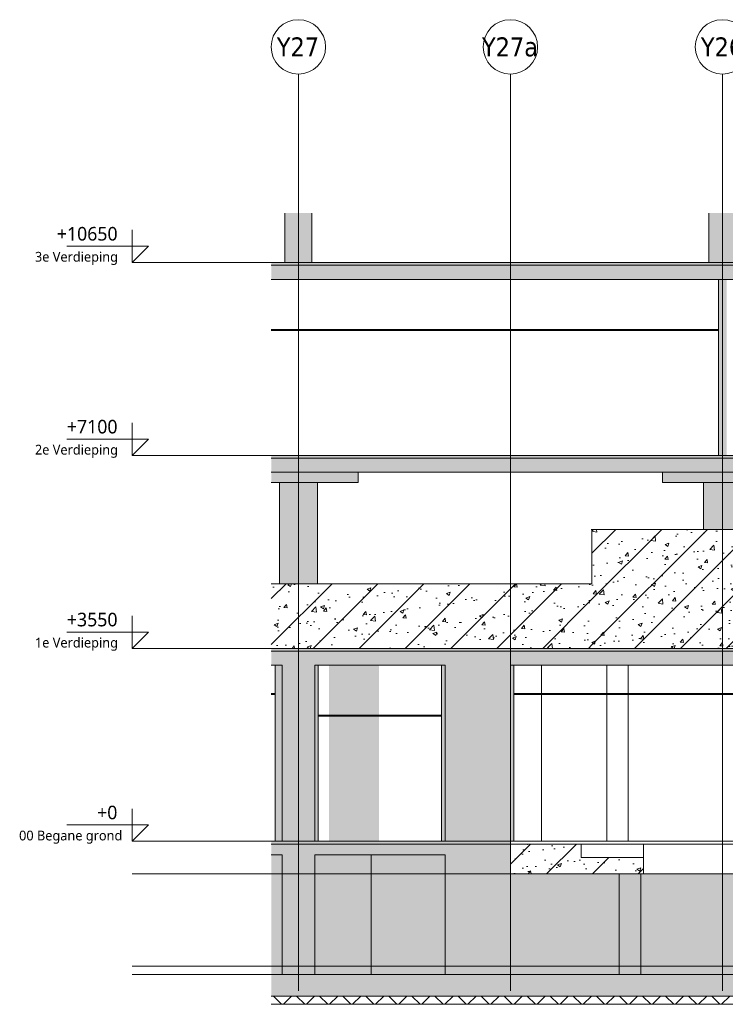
# Model space of a CAD drawing. Header units: millimetres. Extents: x -70313 to 24281, y -6031 to 15879.
# Tile 4 of 9: x -30140 to -17162, y -3000 to 15119. Entities that reach past the tile are written whole.
import ezdxf

# ---------------------------------------------------------------- set-up
doc = ezdxf.new("R2010")
doc.units = ezdxf.units.MM
for name, color, linetype, lineweight in [('A--L$01A__Algemeen', 2, 'Continuous', 18), ('A--L90__Terrein', 7, 'Continuous', 9), ('A--T$01A__Algemeen', 1, 'Continuous', 9), ('AA$1A---_ARCEER', 1, 'Continuous', 18), ('AL$7A---_STRAMIEN', 8, 'Continuous', 9), ('AL22----_BINNENWAND', 7, 'Continuous', 9), ('AL23----_VLOEREN', 2, 'Continuous', 9), ('AL28----_KOLOMKOP_BETONBAND', 2, 'Continuous', 9), ('AL28----_KONSTRUKTIES', 4, 'Continuous', 9), ('AL35----_PLAFONDS', 16, 'Continuous', 9)]:
    doc.layers.add(name, color=color, linetype=linetype, lineweight=lineweight)
doc.styles.add('Tahoma', font='tahoma.ttf', dxfattribs={"height": 350})
doc.styles.add('Trebuchet MS', font='trebuc.ttf', dxfattribs={"height": 250})
doc.styles.add('Trebuchet MS_1', font='trebuc.ttf', dxfattribs={"height": 180})
pattern_1 = [(50, (-33579.6, 6529.6), (728.737, -63.756), [76.2, -838.2]), (355, (-33579.6, 6529.6), (-140.97, 764.228), [60.96, -670.56]), (100.451, (-33518.85, 6524.3), (587.77, 700.467), [64.76, -712.36]), (46.184, (-33579.6, 6732.8), (1084.316, -168.17), [114.3, -1257.3]), (96.636, (-33489.2, 6718.8), (949.61, 989.71), [97.14, -1068.54]), (351.184, (-33579.6, 6732.8), (949.62, 989.7), [91.44, -1005.84]), (21, (-33478, 6682), (606.458, -409.06), [76.2, -838.2]), (326, (-33478, 6682), (247.21, 736.753), [60.96, -670.56]), (71.451, (-33427.44, 6647.9), (853.67, 327.685), [64.76, -712.36]), (37.5, (-33579.58, 6529.6), (12.3547, 338.22), [3.353, -659.079, 3.353, -677.367, -673.1]), (37.5, (-33579.58, 6529.6), (12.3547, 338.22), [-1343.152, 3.353, -669.747]), (7.5, (-33579.6, 6529.6), (267.279, 400.722), [3.353, -384.759, 3.353, -643.839, -256.54]), (7.5, (-33579.6, 6529.6), (267.279, 400.722), [-1035.304, 3.353, -253.187]), (327.5, (-33806.15, 6529.6), (542.3633, -22.9153), [3.353, -250.647, 3.353, -789.127, -1051.56]), (327.5, (-33806.15, 6529.6), (542.3633, -22.9153), [-1046.48, 3.353, -1048.207]), (317.5, (-33907.75, 6529.6), (592.517, 101.707), [3.353, -326.847, 3.353, -522.935, -746.76]), (317.5, (-33907.75, 6529.6), (592.517, 101.707), [-856.488, 3.353, -743.407]), (45, (-33579.6, 6529.6), (422.072, -422.072), [])]
pattern_2 = [(90, (-33579.58, 6529.6), (-180, 7e-13), []), (180, (-33579.58, 6529.6), (-7e-13, -180), [])]

# ---------------------------------------------------------------- blocks, each defined once
blk = doc.blocks.new('22_LUMC_bunker_type 7 - 22_bunker_type 7-1937058-NuGe 47')
at = {"layer": 'AA$1A---_ARCEER'}
h = blk.add_hatch(color=256, dxfattribs=at)
h.paths.add_polyline_path([(-36880.260618, -2450), (-35680.260618, -2450), (-35680.260618, -250), (-36880.260618, -250)], flags=0)
h.paths.add_polyline_path([(-39880.260618, -2450), (-39280.260618, -2450), (-39280.260618, -250), (-39880.260618, -250)], flags=0)
h.paths.add_polyline_path([(-27130.260618, -2450), (-27130.260618, -250), (-28480.260618, -250), (-28480.260618, -2450), (-27629.570754, -2450)], flags=0)
at = {"layer": 'AL22----_BINNENWAND'}
for points in [[(-39880.260618, -2450), (-39880.260618, -250), (-40078.67582, -250), (-40078.67582, -2450)], [(-38240.260618, -2450), (-38240.260618, -250), (-39280.260618, -250), (-39280.260618, -2450)]]:
    blk.add_hatch(color=256, dxfattribs=at).paths.add_polyline_path(points, flags=0)
h = blk.add_hatch(color=256, dxfattribs=at)
h.paths.add_polyline_path([(-34480.260618, -2450), (-34480.260618, -600), (-35680.260618, -600), (-35680.260618, -2450)], flags=0)
h.paths.add_polyline_path([(-38240.260618, -2450), (-36880.260618, -2450), (-36880.260618, -250), (-38240.260618, -250), (-38240.260618, -600)], flags=0)
h = blk.add_hatch(color=256, dxfattribs=at)
h.paths.add_polyline_path([(-33230.260618, -2450), (-31280.260618, -2450), (-31280.260618, -600), (-33280.260618, -600), (-33280.260618, -2450)], flags=0)
h.paths.add_polyline_path([(-28480.260618, -2450), (-28480.260618, -600), (-30880.260618, -600), (-30880.260618, -2450)], flags=0)
h.paths.add_polyline_path([(-33680.260618, -2450), (-33680.260618, -600), (-34480.260618, -600), (-34480.260618, -2450), (-34380.260618, -2450)], flags=0)
for p, q in [((-39880.260618, -250), (-39880.260618, -2450)), ((-39280.260618, -2450), (-39280.260618, -250)), ((-38240.260618, -2450), (-38240.260618, -250)), ((-36880.260618, -250), (-36880.260618, -2450)), ((-28480.260618, -250), (-28480.260618, -300)), ((-27130.260618, -2450), (-27130.260618, -250)), ((-35680.260618, -2450), (-35680.260618, -600)), ((-28480.260618, -600), (-28480.260618, -2450))]:
    blk.add_line(p, q, dxfattribs=at)
blk = doc.blocks.new('22_LUMC_bunker_type_13 - 22_bunker_type_13-1955902-NuGe 47')
at = {"layer": 'AA$1A---_ARCEER'}
h = blk.add_hatch(color=256, dxfattribs=at)
h.paths.add_polyline_path([(-36880, 0), (-35680, 0), (-35680, 3240), (-36880, 3240)], flags=0)
h.paths.add_polyline_path([(-39880, 0), (-39280, 0), (-39280, 3240), (-39880, 3240)], flags=0)
h.paths.add_polyline_path([(-27130, 0), (-27130, 3240), (-28480, 3240), (-28480, 0), (-27630, 0)], flags=0)
at = {"layer": 'AL22----_BINNENWAND'}
h = blk.add_hatch(color=256, dxfattribs=at)
h.paths.add_polyline_path([(-39015, 0), (-38098, 0), (-38098, 2300), (-39015, 2300)], flags=0)
h.paths.add_polyline_path([(-39015, 2320), (-38098, 2320), (-38098, 3240), (-39015, 3240)], flags=0)
for p, q in [((-39880, 3240), (-39880, 0)), ((-39280, 0), (-39280, 3240)), ((-36880, 3240), (-36880, 0)), ((-35680, 0), (-35680, 3240)), ((-28480, 3240), (-28480, 0)), ((-27130, 0), (-27130, 3240))]:
    blk.add_line(p, q, dxfattribs=at)
blk = doc.blocks.new('Grid - 5mm-198591-NuGe 47')
at = {"layer": 'AL$7A---_STRAMIEN'}
blk.add_circle((-39580.260618, 14619.04375), 500, dxfattribs=at)
blk = doc.blocks.new('7673 - LUMC_constructie_2018 aangepast_new_rvt-2-NuGe 47')
at = {"layer": 'A--L$01A__Algemeen'}
h = blk.add_hatch(dxfattribs=at)
h.set_pattern_fill('FP_4', color=256, style=0, pattern_type=2)
h.set_pattern_definition(pattern_1)
h.paths.add_polyline_path([(-40079, 10600), (-23630, 10600), (-23630, 10650), (-40079, 10650), (-40079, 10624)], flags=0)
h = blk.add_hatch(dxfattribs=at)
h.set_pattern_fill('FP_4', color=256, style=0, pattern_type=2)
h.set_pattern_definition(pattern_1)
h.paths.add_polyline_path([(-40079, 10340), (-23630, 10340), (-23630, 10600), (-40079, 10600), (-40079, 10474)], flags=0)
h = blk.add_hatch(dxfattribs=at)
h.set_pattern_fill('FP_4', color=256, style=0, pattern_type=2)
h.set_pattern_definition(pattern_1)
h.paths.add_polyline_path([(-23630, 7050), (-23630, 7100), (-40079, 7100), (-40079, 7050), (-27630, 7050)], flags=0)
h = blk.add_hatch(dxfattribs=at)
h.set_pattern_fill('FP_4', color=256, style=0, pattern_type=2)
h.set_pattern_definition(pattern_1)
h.paths.add_polyline_path([(-31779, 6790), (-23630, 6790), (-23630, 7050), (-40079, 7050), (-40079, 6790)], flags=0)
h = blk.add_hatch(dxfattribs=at)
h.set_pattern_fill('FP_4', color=256, style=0, pattern_type=2)
h.set_pattern_definition(pattern_1)
h.paths.add_polyline_path([(-29980, 3550), (-29980, 5740), (-34180, 5740), (-34180, 3550), (-31779, 3550)], flags=0)
h = blk.add_hatch(dxfattribs=at)
h.set_pattern_fill('FP_4', color=256, style=0, pattern_type=2)
h.set_pattern_definition(pattern_1)
h.paths.add_polyline_path([(-40079, 3550), (-34180, 3550), (-34180, 4740), (-40079, 4740), (-40079, 3805)], flags=0)
h = blk.add_hatch(dxfattribs=at)
h.set_pattern_fill('FP_4', color=256, style=0, pattern_type=2)
h.set_pattern_definition(pattern_1)
h.paths.add_polyline_path([(-40079, 3500), (-23630, 3500), (-23630, 3550), (-40079, 3550), (-40079, 3539)], flags=0)
h = blk.add_hatch(dxfattribs=at)
h.set_pattern_fill('FP_4', color=256, style=0, pattern_type=2)
h.set_pattern_definition(pattern_1)
h.paths.add_polyline_path([(-40079, 3240), (-23630, 3240), (-23630, 3500), (-40079, 3500), (-40079, 3374)], flags=0)
h = blk.add_hatch(dxfattribs=at)
h.set_pattern_fill('FP_4', color=256, style=0, pattern_type=2)
h.set_pattern_definition(pattern_1)
h.paths.add_polyline_path([(-23999, -50), (-23480, -50), (-23480, 0), (-28480, 0), (-28480, -50), (-24517, -50)], flags=0)
h.paths.add_polyline_path([(-35929, -50), (-35680, -50), (-35680, 0), (-40079, 0), (-40079, -50)], flags=0)
h = blk.add_hatch(dxfattribs=at)
h.set_pattern_fill('FP_4', color=256, style=0, pattern_type=2)
h.set_pattern_definition(pattern_1)
h.paths.add_polyline_path([(-35680, -250), (-35680, -50), (-40079, -50), (-40079, -250), (-35929, -250)], flags=0)
h.paths.add_polyline_path([(-28480, -250), (-23480, -250), (-23480, -50), (-28480, -50), (-28480, -73)], flags=0)
h = blk.add_hatch(dxfattribs=at)
h.set_pattern_fill('FP_4', color=256, style=0, pattern_type=2)
h.set_pattern_definition(pattern_1)
h.paths.add_polyline_path([(-28480, -600), (-28480, -300), (-31330, -300), (-31330, -600)], flags=0)
h.paths.add_polyline_path([(-33230, -600), (-33230, -300), (-34380, -300), (-34380, -50), (-35680, -50), (-35680, -600)], flags=0)
h = blk.add_hatch(dxfattribs=at)
h.set_pattern_fill('FP_4', color=256, style=0, pattern_type=2)
h.set_pattern_definition(pattern_1)
h.paths.add_polyline_path([(-27630, -2850), (-23480, -2850), (-23480, -2450), (-40079, -2450), (-40079, -2850), (-31779, -2850)], flags=0)
at = {"layer": 'AL28----_KOLOMKOP_BETONBAND'}
for points in [[(-39830, 10650), (-39330, 10650), (-39330, 11561), (-39830, 11561)], [(-31779, 10650), (-31530, 10650), (-31530, 11561), (-32030, 11561), (-32030, 10650)], [(-38480, 6600), (-38480, 6790), (-40079, 6790), (-40079, 6600)], [(-30680, 6600), (-30680, 6790), (-32880, 6790), (-32880, 6600), (-31779, 6600)], [(-39230, 4740), (-39230, 6600), (-39930, 6600), (-39930, 4740)]]:
    blk.add_hatch(color=256, dxfattribs=at).paths.add_polyline_path(points, flags=0)
at = {"layer": 'AL28----_KONSTRUKTIES'}
for points in [[(-31430, 5740), (-31430, 6600), (-32130, 6600), (-32130, 5740), (-31779, 5740)], [(-33680, -2450), (-33280, -2450), (-33280, -600), (-33680, -600)]]:
    blk.add_hatch(color=256, dxfattribs=at).paths.add_polyline_path(points, flags=0)
at = {"layer": 'A--L$01A__Algemeen'}
for p, q in [((-42638, 10650), (-20921, 10650)), ((-42638, 7100), (-20921, 7100)), ((-42638, 3550), (-20921, 3550)), ((-42638, 0), (-20921, 0)), ((-42638, -600), (-20921, -600)), ((-42638, -2300), (-20921, -2300)), ((-42638, -2450), (-20921, -2450))]:
    blk.add_line(p, q, dxfattribs=at)
at = {"layer": 'AL$7A---_STRAMIEN'}
for p, q in [((-39580, 13119), (-39580, 14119)), ((-35680, 13119), (-35680, 14119)), ((-31780, 13119), (-31780, 14119)), ((-39580, -1755), (-39580, 13119)), ((-35680, -1755), (-35680, 13119)), ((-31780, -1755), (-31780, 13119)), ((-39580, -2755), (-39580, -1755)), ((-35680, -2755), (-35680, -1755)), ((-31780, -2755), (-31780, -1755))]:
    blk.add_line(p, q, dxfattribs=at)
at = {"layer": 'AL23----_VLOEREN'}
for p, q in [((-23630, 10650), (-40079, 10650)), ((-23630, 10600), (-40079, 10600)), ((-40079, 10340), (-25080, 10340)), ((-23630, 7100), (-40079, 7100)), ((-23630, 7050), (-40079, 7050)), ((-40079, 6790), (-25080, 6790)), ((-29980, 5740), (-34180, 5740)), ((-34180, 5740), (-34180, 4740)), ((-34180, 4740), (-40079, 4740)), ((-23630, 3500), (-40079, 3500)), ((-40079, 3240), (-39880, 3240)), ((-39280, 3240), (-36880, 3240)), ((-35680, 3240), (-28480, 3240)), ((-39880, 0), (-40079, 0)), ((-35680, -50), (-40079, -50)), ((-36880, 0), (-39280, 0)), ((-35680, -50), (-35680, 0)), ((-34380, -50), (-35680, -50)), ((-35615, 0), (-34572, 0)), ((-34380, -300), (-34380, -50)), ((-34380, -50), (-33230, -50)), ((-33230, -50), (-33230, -300)), ((-33230, -50), (-31330, -50)), ((-40079, -250), (-39880, -250)), ((-39280, -250), (-36880, -250)), ((-33230, -300), (-34380, -300)), ((-33230, -600), (-33230, -300)), ((-35680, -600), (-33230, -600)), ((-31330, -600), (-33230, -600)), ((-39880, -2450), (-40079, -2450)), ((-36880, -2450), (-39280, -2450)), ((-28480, -2450), (-35680, -2450)), ((-40079, -2850), (-23480, -2850))]:
    blk.add_line(p, q, dxfattribs=at)
at = {"layer": 'AL28----_KOLOMKOP_BETONBAND'}
for p, q in [((-39830, 10650), (-39830, 11561)), ((-39330, 11561), (-39330, 10650)), ((-32030, 10650), (-32030, 11561)), ((-38480, 6600), (-38480, 6790)), ((-32880, 6790), (-32880, 6600)), ((-38480, 6600), (-40079, 6600)), ((-39930, 4740), (-39930, 6600)), ((-39230, 6600), (-39230, 4740)), ((-30680, 6600), (-32880, 6600))]:
    blk.add_line(p, q, dxfattribs=at)
at = {"layer": 'AL28----_KONSTRUKTIES'}
for p, q in [((-32130, 5740), (-32130, 6600)), ((-33680, -2450), (-33680, -600)), ((-33280, -600), (-33280, -2450))]:
    blk.add_line(p, q, dxfattribs=at)
for name, p in [('Grid - 5mm-198591-NuGe 47', (0, 0)), ('Grid - 5mm-198591-NuGe 47', (3900, 0)), ('Grid - 5mm-198591-NuGe 47', (7800, 0)), ('22_LUMC_bunker_type_13 - 22_bunker_type_13-1955902-NuGe 47', (0, 0)), ('22_LUMC_bunker_type 7 - 22_bunker_type 7-1937058-NuGe 47', (0, 0))]:
    blk.add_blockref(name, p)
at = {"layer": 'AL$7A---_STRAMIEN', "char_height": 350, "attachment_point": 1, "style": 'Tahoma'}
for s, insert, width in [('Y27', (-39977, 14794), 954.01), ('Y27a', (-36203, 14794), 1258.65), ('Y26', (-32177, 14794), 954.01)]:
    blk.add_mtext(s, dxfattribs=dict(at, insert=insert, width=width))
blk = doc.blocks.new('7673 - verdieping_02_2018_rvt-2-NuGe 47')
at = {"layer": 'AA$1A---_ARCEER'}
blk.add_hatch(color=256, dxfattribs=at).paths.add_polyline_path([(-31779, 7100), (-31705, 7100), (-31705, 10340), (-31855, 10340), (-31855, 7100)], flags=0)
at = {"layer": 'AL35----_PLAFONDS'}
h = blk.add_hatch(dxfattribs=at)
h.set_pattern_fill('FP_5', color=256, angle=270, style=0, pattern_type=2)
h.set_pattern_definition(pattern_2)
h.paths.add_polyline_path([(-40079, 9400), (-31855, 9400), (-31855, 9420), (-40079, 9420)], flags=0)
at = {"layer": 'A--L$01A__Algemeen'}
for p, q in [((-42638, 10650), (-20921, 10650)), ((-42638, 7100), (-20921, 7100)), ((-42638, 3550), (-20921, 3550)), ((-42638, 0), (-20921, 0)), ((-42638, -600), (-20921, -600)), ((-42638, -2300), (-20921, -2300)), ((-42638, -2450), (-20921, -2450))]:
    blk.add_line(p, q, dxfattribs=at)
at = {"layer": 'AL22----_BINNENWAND'}
for p, q in [((-31705, 10340), (-31855, 10340)), ((-31855, 10340), (-31855, 7100)), ((-31855, 7100), (-31705, 7100))]:
    blk.add_line(p, q, dxfattribs=at)
at = {"layer": 'AL35----_PLAFONDS'}
for p, q in [((-31855, 9420), (-40079, 9420)), ((-40079, 9400), (-31855, 9400)), ((-31855, 9400), (-31855, 9420))]:
    blk.add_line(p, q, dxfattribs=at)
blk = doc.blocks.new('7673 - verdieping_03_2018_rvt-2-NuGe 47')
at = {"layer": 'A--L$01A__Algemeen'}
for p, q in [((-42638, 10650), (-20921, 10650)), ((-42638, 7100), (-20921, 7100)), ((-42638, 3550), (-20921, 3550)), ((-42638, 0), (-20921, 0)), ((-42638, -600), (-20921, -600)), ((-42638, -2300), (-20921, -2300)), ((-42638, -2450), (-20921, -2450))]:
    blk.add_line(p, q, dxfattribs=at)
blk = doc.blocks.new('7673 - verdieping_00_2018_rvt-2-NuGe 47')
at = {"layer": 'AA$1A---_ARCEER'}
for points in [[(-40005, 0), (-39880, 0), (-39880, 3240), (-40005, 3240)], [(-39280, 0), (-39215, 0), (-39215, 3240), (-39280, 3240)], [(-36880, 0), (-36880, 3240), (-36945, 3240), (-36945, 0)], [(-35615, 0), (-35615, 3240), (-35680, 3240), (-35680, 0)]]:
    blk.add_hatch(color=256, dxfattribs=at).paths.add_polyline_path(points, flags=0)
at = {"layer": 'AL35----_PLAFONDS'}
h = blk.add_hatch(dxfattribs=at)
h.set_pattern_fill('FP_5', color=256, angle=270, style=0, pattern_type=2)
h.set_pattern_definition(pattern_2)
h.paths.add_polyline_path([(-40005, 2700), (-40005, 2720), (-40079, 2720), (-40079, 2700)], flags=0)
h = blk.add_hatch(dxfattribs=at)
h.set_pattern_fill('FP_5', color=256, angle=270, style=0, pattern_type=2)
h.set_pattern_definition(pattern_2)
h.paths.add_polyline_path([(-39215, 2300), (-36945, 2300), (-36945, 2320), (-39215, 2320)], flags=0)
at = {"layer": 'A--L$01A__Algemeen'}
for p, q in [((-42638, 10650), (-20921, 10650)), ((-42638, 7100), (-20921, 7100)), ((-42638, 3550), (-20921, 3550)), ((-42638, 0), (-20921, 0)), ((-42638, -600), (-20921, -600)), ((-42638, -2300), (-20921, -2300)), ((-42638, -2450), (-20921, -2450))]:
    blk.add_line(p, q, dxfattribs=at)
at = {"layer": 'AL22----_BINNENWAND'}
for p, q in [((-40005, 3240), (-40005, 0)), ((-39880, 3240), (-40005, 3240)), ((-39880, 0), (-39880, 3240)), ((-39215, 3240), (-39280, 3240)), ((-39280, 3240), (-39280, 0)), ((-39215, 0), (-39215, 3240)), ((-36945, 3240), (-36945, 0)), ((-36880, 3240), (-36945, 3240)), ((-36880, 0), (-36880, 3240)), ((-35615, 3240), (-35680, 3240)), ((-35680, 3240), (-35680, 0)), ((-35615, 0), (-35615, 3240)), ((-35107, 3240), (-35107, 2720)), ((-33907, 2720), (-33907, 3240)), ((-33515, 2720), (-33515, 3240)), ((-35107, 2700), (-35107, 0)), ((-33907, 0), (-33907, 2700)), ((-33515, 0), (-33515, 2700)), ((-40005, 0), (-39880, 0)), ((-39280, 0), (-39215, 0)), ((-36945, 0), (-36880, 0)), ((-35680, 0), (-35615, 0)), ((-34572, 0), (-33907, 0)), ((-33815, 0), (-33907, 0)), ((-33815, 0), (-33515, 0)), ((-33515, 0), (-30955, 0))]:
    blk.add_line(p, q, dxfattribs=at)
at = {"layer": 'AL23----_VLOEREN'}
for p, q in [((-28480, 2), (-40079, 2)), ((-40079, 0), (-28480, 0))]:
    blk.add_line(p, q, dxfattribs=at)
at = {"layer": 'AL35----_PLAFONDS'}
for p, q in [((-40005, 2720), (-40079, 2720)), ((-40005, 2700), (-40005, 2720)), ((-30955, 2720), (-35615, 2720)), ((-35615, 2720), (-35615, 2700)), ((-40079, 2700), (-40005, 2700)), ((-35615, 2700), (-30955, 2700)), ((-36945, 2320), (-39215, 2320)), ((-39215, 2320), (-39215, 2300)), ((-39215, 2300), (-36945, 2300)), ((-36945, 2300), (-36945, 2320))]:
    blk.add_line(p, q, dxfattribs=at)
blk = doc.blocks.new('7673 - verdieping_01_2018_rvt-2-NuGe 47')
at = {"layer": 'A--L$01A__Algemeen'}
for p, q in [((-42638, 10650), (-20921, 10650)), ((-42638, 7100), (-20921, 7100)), ((-42638, 3550), (-20921, 3550)), ((-42638, 3550), (-20921, 3550)), ((-42638, 0), (-20921, 0)), ((-42638, -600), (-20921, -600)), ((-42638, -2300), (-20921, -2300)), ((-42638, -2450), (-20921, -2450))]:
    blk.add_line(p, q, dxfattribs=at)
blk = doc.blocks.new('Level - peilmaat-6467094-NuGe 47')
at = {"layer": 'A--T$01A__Algemeen'}
for p, q in [((-42638, 0), (-42638, 600)), ((-42338, 300), (-43838, 300)), ((-42638, 0), (-42338, 300))]:
    blk.add_line(p, q, dxfattribs=at)
blk = doc.blocks.new('7673 - LUMC_schil_2018_rvt-2-NuGe 47')
at = {"layer": 'A--L90__Terrein'}
h = blk.add_hatch(dxfattribs=at)
h.set_pattern_fill('FP_11', color=256, style=0, pattern_type=2)
h.set_pattern_definition([(45, (-33579.58, 6529.6), (-212.132, 212.132), []), (135, (-33579.58, 6529.6), (-212.132, -212.132), [])])
h.paths.add_polyline_path([(-27630, -3000), (-23480, -3000), (-23480, -2850), (-40079, -2850), (-40079, -3000), (-31779, -3000)], flags=0)
at = {"layer": 'A--L$01A__Algemeen'}
for p, q in [((-42638, 10650), (-20921, 10650)), ((-42638, 7100), (-20921, 7100)), ((-42638, 3550), (-20921, 3550)), ((-42638, 0), (-20921, 0)), ((-42638, -600), (-20921, -600)), ((-42638, -2300), (-20921, -2300)), ((-42638, -2450), (-20921, -2450))]:
    blk.add_line(p, q, dxfattribs=at)
at = {"layer": 'A--L90__Terrein'}
for p, q in [((-23480, -2850), (-40079, -2850)), ((-40079, -3000), (-23480, -3000))]:
    blk.add_line(p, q, dxfattribs=at)
for p in [(0, 10650), (0, 7100), (0, 3550), (0, 0)]:
    blk.add_blockref('Level - peilmaat-6467094-NuGe 47', p)
at = {"layer": 'A--T$01A__Algemeen', "attachment_point": 1}
for s, insert, char_height, width, style in [('+10650', (-44023, 11305), 250, 1346.83, 'Trebuchet MS'), ('3e Verdieping', (-44426, 10846), 180, 1835.86, 'Trebuchet MS_1'), ('+7100', (-43838, 7755), 250, 1122.36, 'Trebuchet MS'), ('2e Verdieping', (-44426, 7296), 180, 1835.86, 'Trebuchet MS_1'), ('+3550', (-43838, 4205), 250, 1122.36, 'Trebuchet MS'), ('1e Verdieping', (-44426, 3746), 180, 1835.86, 'Trebuchet MS_1'), ('+0', (-43282, 655), 250, 448.94, 'Trebuchet MS'), ('00 Begane grond', (-44718, 196), 180, 2188.61, 'Trebuchet MS_1')]:
    blk.add_mtext(s, dxfattribs=dict(at, insert=insert, char_height=char_height, width=width, style=style))

msp = doc.modelspace()

# ---------------------------------------------------------------- linework, layer by layer
at = {"layer": 'A--L$01A__Algemeen'}
for p, q in [((-28072, 10650), (-6355, 10650)), ((-28072, 7100), (-6355, 7100)), ((-28072, 3550), (-6355, 3550)), ((-28072, 0), (-6355, 0)), ((-28072, -600), (-6355, -600)), ((-28072, -2300), (-6355, -2300)), ((-28072, -2450), (-6355, -2450))]:
    msp.add_line(p, q, dxfattribs=at)

# ---------------------------------------------------------------- block references
for name in ['7673 - LUMC_constructie_2018 aangepast_new_rvt-2-NuGe 47', '7673 - LUMC_schil_2018_rvt-2-NuGe 47', '7673 - verdieping_02_2018_rvt-2-NuGe 47', '7673 - verdieping_03_2018_rvt-2-NuGe 47', '7673 - verdieping_00_2018_rvt-2-NuGe 47', '7673 - verdieping_01_2018_rvt-2-NuGe 47']:
    msp.add_blockref(name, (14566, 0))

doc.saveas('drawing.dxf')
